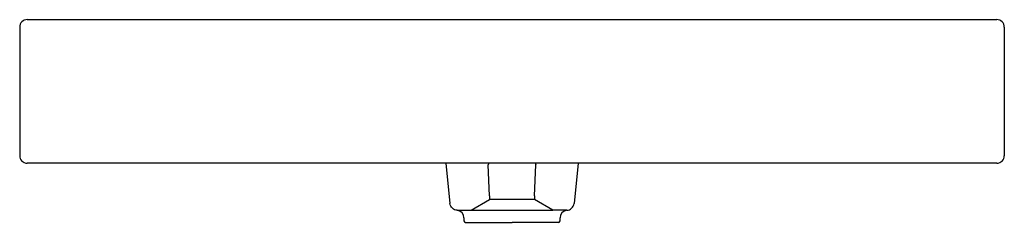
# Model space of a CAD drawing. Header units: millimetres. Extents: x 1613.029 to 1613.679, y 935.918 to 936.052.
import ezdxf

# ---------------------------------------------------------------- set-up
doc = ezdxf.new("R2010")
doc.units = ezdxf.units.MM
doc.layers.add('SANINDUSA', color=3, linetype='Continuous')

msp = doc.modelspace()

# ---------------------------------------------------------------- linework, layer by layer
at = {"layer": 'SANINDUSA'}
for p, q in [((1613.0294, 936.04684), (1613.0294, 935.96184)), ((1613.0344, 936.05184), (1613.6744, 936.05184)), ((1613.6794, 936.04684), (1613.6794, 935.96184)), ((1613.6744, 935.95684), (1613.0344, 935.95684)), ((1613.31067, 935.95684), (1613.31346, 935.93019)), ((1613.33964, 935.93516), (1613.33868, 935.95585)), ((1613.36915, 935.93516), (1613.37011, 935.95585)), ((1613.39812, 935.95684), (1613.39533, 935.93019)), ((1613.33964, 935.93516), (1613.33964, 935.93283)), ((1613.36915, 935.93516), (1613.36915, 935.93283)), ((1613.32751, 935.92572), (1613.33964, 935.93283)), ((1613.36915, 935.93283), (1613.33964, 935.93283)), ((1613.38128, 935.92572), (1613.36915, 935.93283)), ((1613.31823, 935.92572), (1613.32751, 935.92572)), ((1613.32751, 935.92572), (1613.38128, 935.92572)), ((1613.39056, 935.92572), (1613.38128, 935.92572)), ((1613.32268, 935.92072), (1613.32268, 935.91872)), ((1613.32368, 935.91772), (1613.3544, 935.91772)), ((1613.38511, 935.91772), (1613.3544, 935.91772)), ((1613.38611, 935.91872), (1613.38611, 935.92072))]:
    msp.add_line(p, q, dxfattribs=at)
at = {"layer": 'SANINDUSA', "flags": 128}
for points in [[(1613.33909, 935.95684), (1613.33907, 935.95679), (1613.33887, 935.95635), (1613.33868, 935.95585)], [(1613.3697, 935.95684), (1613.36972, 935.95679), (1613.36992, 935.95635), (1613.37011, 935.95585)], [(1613.31825, 935.92572), (1613.31737, 935.92582), (1613.31651, 935.92609), (1613.31572, 935.9265), (1613.31502, 935.92705), (1613.31442, 935.92771), (1613.31395, 935.92848), (1613.31363, 935.92931), (1613.31346, 935.93019)], [(1613.39054, 935.92572), (1613.39143, 935.92582), (1613.39228, 935.92609), (1613.39307, 935.9265), (1613.39377, 935.92705), (1613.39437, 935.92771), (1613.39484, 935.92848), (1613.39516, 935.92931), (1613.39533, 935.93019)]]:
    msp.add_lwpolyline(points, dxfattribs=at)
at = {"layer": 'SANINDUSA'}
for centre, radius, start, end in [((1613.0344, 936.04684), 0.005, 90, 180), ((1613.6744, 936.04684), 0.005, 0, 90), ((1613.0344, 935.96184), 0.005, 180, 270), ((1613.6744, 935.96184), 0.005, 270, 0), ((1613.31762, 935.92069), 0.00506, 0.25608, 82.84057), ((1613.39117, 935.9207), 0.00506, 97.14906, 179.7543), ((1613.32368, 935.91872), 0.001, 180, 270), ((1613.38511, 935.91872), 0.001, 270, 0)]:
    msp.add_arc(centre, radius, start, end, dxfattribs=at)

doc.saveas('drawing.dxf')
